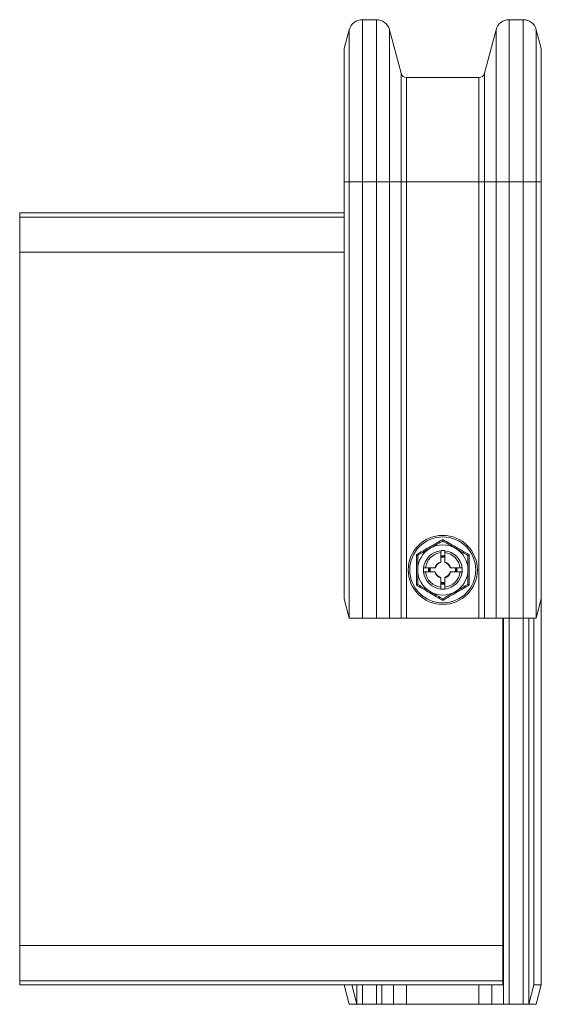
# Model space of a CAD drawing. Header units: millimetres. Extents: x -113 to 429, y -689 to -60.
# Tile 2 of 3: x 294 to 429, y -689 to -434. Entities that reach past the tile are written whole.
import ezdxf

# ---------------------------------------------------------------- set-up
doc = ezdxf.new("R2010")
doc.units = ezdxf.units.MM

msp = doc.modelspace()

# ---------------------------------------------------------------- linework, layer by layer
at = {"color": 7, "linetype": 'Continuous', "lineweight": 15}
for p, q in [((386.32, -434.32), (382.69, -434.32)), ((424.32, -434.32), (420.69, -434.32)), ((379.31, -436.91), (378.01, -441.78)), ((392.71, -448.21), (389.7, -436.92)), ((417.31, -436.92), (414.3, -448.21)), ((429.01, -441.78), (427.7, -436.91)), ((378.01, -441.78), (378.01, -476.32)), ((429.01, -441.78), (429.01, -476.32)), ((412.85, -449.32), (394.16, -449.32)), ((378.01, -476.32), (378.01, -584.32)), ((429.01, -476.32), (429.01, -584.32)), ((294.01, -484.32), (294.01, -485.45)), ((294.01, -484.32), (378.01, -484.32)), ((378.01, -485.45), (294.01, -485.45)), ((294.01, -485.45), (294.01, -494.55)), ((294.01, -494.55), (378.01, -494.55)), ((294.01, -674.1), (294.01, -494.55)), ((403.01, -572.35), (403.01, -574.77)), ((404.01, -572.35), (404.01, -574.77)), ((399.03, -576.32), (401.45, -576.32)), ((399.03, -577.32), (401.45, -577.32)), ((405.56, -576.32), (407.98, -576.32)), ((405.56, -577.32), (407.98, -577.32)), ((403.01, -578.87), (403.01, -581.29)), ((404.01, -578.87), (404.01, -581.29)), ((378.01, -584.32), (379.3, -589.32)), ((427.71, -589.32), (429.01, -584.32)), ((429.01, -584.32), (429.01, -684.32)), ((379.31, -589.32), (379.3, -589.32)), ((382.69, -589.32), (379.31, -589.32)), ((386.32, -589.32), (382.69, -589.32)), ((389.7, -589.32), (386.32, -589.32)), ((392.71, -589.32), (389.7, -589.32)), ((394.16, -589.32), (392.71, -589.32)), ((412.85, -589.32), (394.16, -589.32)), ((414.3, -589.32), (412.85, -589.32)), ((417.31, -589.32), (414.3, -589.32)), ((420.69, -589.32), (417.31, -589.32)), ((419.01, -674.1), (419.01, -589.32)), ((424.32, -589.32), (420.69, -589.32)), ((427.7, -589.32), (424.32, -589.32)), ((427.07, -589.32), (427.07, -684.32)), ((427.71, -589.32), (427.7, -589.32)), ((419.01, -674.1), (294.01, -674.1)), ((294.01, -674.1), (294.01, -683.2)), ((419.01, -674.1), (419.01, -683.2)), ((294.01, -683.2), (419.01, -683.2)), ((294.01, -683.2), (294.01, -684.32)), ((419.01, -683.2), (419.01, -684.32)), ((294.01, -684.32), (419.01, -684.32)), ((379.3, -689.32), (378.01, -684.32)), ((379.94, -684.32), (381.23, -689.32)), ((425.78, -689.32), (427.07, -684.32)), ((427.07, -684.32), (429.01, -684.32)), ((429.01, -684.32), (427.71, -689.32)), ((381.23, -689.32), (379.3, -689.32)), ((381.23, -689.32), (381.24, -689.32)), ((381.24, -689.32), (382.69, -689.32)), ((382.69, -689.32), (386.32, -689.32)), ((386.32, -689.32), (387.77, -689.32)), ((387.77, -689.32), (390.78, -689.32)), ((390.78, -689.32), (394.16, -689.32)), ((394.16, -689.32), (412.85, -689.32)), ((412.85, -689.32), (416.23, -689.32)), ((416.23, -689.32), (419.24, -689.32)), ((419.24, -689.32), (420.69, -689.32)), ((420.69, -689.32), (424.32, -689.32)), ((424.32, -689.32), (425.77, -689.32)), ((425.77, -689.32), (425.78, -689.32)), ((427.71, -689.32), (425.78, -689.32))]:
    msp.add_line(p, q, dxfattribs=at)
at = {"color": 7, "linetype": 'Continuous', "lineweight": 0}
for p, q in [((382.69, -434.32), (382.69, -476.32)), ((386.32, -434.32), (386.32, -476.32)), ((420.69, -434.32), (420.69, -476.32)), ((424.32, -434.32), (424.32, -476.32)), ((379.31, -436.91), (379.31, -476.32)), ((389.7, -436.92), (389.7, -476.32)), ((417.31, -436.92), (417.31, -476.32)), ((427.7, -436.91), (427.7, -476.32)), ((392.71, -448.21), (392.71, -476.32)), ((414.3, -448.21), (414.3, -476.32)), ((394.16, -449.32), (394.16, -476.32)), ((412.85, -449.32), (412.85, -476.32)), ((379.31, -476.32), (378.01, -476.32)), ((382.69, -476.32), (379.31, -476.32)), ((379.31, -476.32), (379.31, -589.32)), ((386.32, -476.32), (382.69, -476.32)), ((382.69, -476.32), (382.69, -589.32)), ((389.7, -476.32), (386.32, -476.32)), ((386.32, -476.32), (386.32, -589.32)), ((389.7, -476.32), (389.7, -589.32)), ((392.71, -476.32), (389.7, -476.32)), ((392.71, -476.32), (392.71, -589.32)), ((394.16, -476.32), (392.71, -476.32)), ((394.16, -476.32), (394.16, -589.32)), ((412.85, -476.32), (394.16, -476.32)), ((414.3, -476.32), (412.85, -476.32)), ((412.85, -476.32), (412.85, -589.32)), ((417.31, -476.32), (414.3, -476.32)), ((414.3, -476.32), (414.3, -589.32)), ((420.69, -476.32), (417.31, -476.32)), ((417.31, -476.32), (417.31, -589.32)), ((424.32, -476.32), (420.69, -476.32)), ((420.69, -476.32), (420.69, -589.32)), ((427.7, -476.32), (424.32, -476.32)), ((424.32, -476.32), (424.32, -589.32)), ((427.7, -476.32), (427.7, -589.32)), ((429.01, -476.32), (427.7, -476.32)), ((403.01, -573.33), (404.01, -573.33)), ((399.98, -576.82), (400.02, -576.32)), ((400.02, -577.32), (399.98, -576.82)), ((400.27, -576.32), (400.23, -576.82)), ((400.23, -576.82), (400.27, -577.32)), ((404.01, -580.31), (403.01, -580.31)), ((419.24, -589.32), (419.24, -689.32)), ((420.69, -589.32), (420.69, -689.32)), ((424.32, -589.32), (424.32, -689.32)), ((425.77, -589.32), (425.77, -689.32)), ((381.24, -684.32), (381.24, -689.32)), ((382.69, -684.32), (382.69, -689.32)), ((386.32, -684.32), (386.32, -689.32)), ((387.77, -684.32), (387.77, -689.32)), ((390.78, -684.32), (390.78, -689.32)), ((394.16, -684.32), (394.16, -689.32)), ((412.85, -684.32), (412.85, -689.32)), ((416.23, -684.32), (416.23, -689.32))]:
    msp.add_line(p, q, dxfattribs=at)
at = {"color": 7, "linetype": 'Continuous', "lineweight": 0, "flags": 128}
for points in [[(404.01, -573.58), (403.26, -573.55), (403.01, -573.58)], [(406.99, -576.32), (407.03, -576.82), (406.99, -577.32)], [(403.01, -580.06), (403.26, -580.09), (404.01, -580.06)]]:
    msp.add_lwpolyline(points, dxfattribs=at)
at = {"color": 7, "linetype": 'Continuous', "lineweight": 15}
msp.add_circle((403.51, -576.82), 8.95, dxfattribs=at)
at = {"color": 7, "linetype": 'Continuous', "lineweight": 0}
msp.add_circle((403.51, -576.82), 8.54, dxfattribs=at)
at = {"color": 7, "linetype": 'Continuous', "lineweight": 15}
for centre, radius, start, end in [((382.69, -437.82), 3.5, 90, 165), ((386.32, -437.82), 3.5, 14.9314, 90), ((420.69, -437.82), 3.5, 90, 165.0686), ((424.32, -437.82), 3.5, 15, 90), ((394.16, -447.82), 1.5, 194.9314, 270), ((412.85, -447.82), 1.5, 270, 345.0686), ((403.51, -576.82), 6.5, 120, 180), ((403.51, -576.82), 6.5, 60, 120), ((403.51, -576.82), 6.5, 0, 60), ((403.51, -576.82), 5, 95.7392, 174.2608), ((403.51, -576.82), 5, 5.7392, 84.2608), ((403.51, -576.82), 2.01, 104.3981, 165.6293), ((403.51, -576.82), 2.01, 14.4178, 75.5917), ((403.51, -576.82), 6.5, 180, 240), ((403.51, -576.82), 5, 185.7392, 264.2608), ((403.51, -576.82), 2.01, 194.4192, 255.6168), ((403.51, -576.82), 2.01, 284.4219, 345.6037), ((403.51, -576.82), 5, 275.7392, 354.2608), ((403.51, -576.82), 6.5, 300, 0), ((403.51, -576.82), 6.5, 240, 300)]:
    msp.add_arc(centre, radius, start, end, dxfattribs=at)
at = {"color": 7, "linetype": 'Continuous', "lineweight": 0}
for radius, start, end in [(4.5, 96.3794, 173.6206), (4.5, 6.3794, 83.6206), (2.11, 103.7004, 166.2996), (2.11, 13.7004, 76.2996), (4.5, 186.3794, 263.6206), (2.11, 193.7004, 256.2996), (4.5, 276.3794, 353.6206), (2.11, 283.7004, 346.2996), (3.28, 351.2216, 8.7784)]:
    msp.add_arc((403.51, -576.82), radius, start, end, dxfattribs=at)
for points, knots in [([(396.67, -572.87), (396.94, -572.72), (398.32, -571.94), (400.63, -570.62), (402.62, -569.45), (403.51, -568.93)], [0, 0, 0, 0, 0.120964, 0.606826, 1, 1, 1, 1]), ([(403.51, -568.93), (403.78, -569.09), (405.14, -569.89), (407.44, -571.23), (409.45, -572.37), (410.34, -572.87)], [0, 0, 0, 0, 0.120964, 0.606826, 1, 1, 1, 1]), ([(396.67, -580.77), (396.67, -580.45), (396.68, -578.87), (396.7, -576.21), (396.68, -573.9), (396.67, -572.87)], [0, 0, 0, 0, 0.120964, 0.606826, 1, 1, 1, 1]), ([(410.34, -572.87), (410.34, -573.19), (410.33, -574.77), (410.31, -577.44), (410.33, -579.74), (410.34, -580.77)], [0, 0, 0, 0, 0.120965, 0.606826, 1, 1, 1, 1]), ([(403.51, -584.72), (403.23, -584.56), (401.87, -583.75), (399.57, -582.41), (397.56, -581.28), (396.67, -580.77)], [0, 0, 0, 0, 0.120964, 0.606826, 1, 1, 1, 1]), ([(410.34, -580.77), (410.07, -580.92), (408.69, -581.7), (406.38, -583.02), (404.39, -584.19), (403.51, -584.72)], [0, 0, 0, 0, 0.120964, 0.606826, 1, 1, 1, 1])]:
    msp.add_open_spline(points, degree=3, knots=knots, dxfattribs=at)
at = {"color": 7, "linetype": 'Continuous', "lineweight": 15}
for points, knots in [([(397.01, -573.07), (397.46, -572.8), (398.38, -572.27), (399.49, -571.63), (400.12, -571.27), (400.26, -571.19)], [0, 0, 0, 0, 0.434794, 0.879847, 1, 1, 1, 1]), ([(400.26, -571.19), (400.68, -570.95), (401.54, -570.45), (402.62, -569.83), (403.27, -569.45), (403.51, -569.32)], [0, 0, 0, 0, 0.379585, 0.769572, 1, 1, 1, 1]), ([(403.51, -569.32), (403.51, -569.31), (403.51, -569.3), (403.51, -569.21), (403.51, -569.09), (403.51, -568.98), (403.51, -568.93), (403.51, -568.93)], [0, 0, 0, 0, 0.236167, 0.471366, 0.732416, 0.993145, 1, 1, 1, 1]), ([(403.51, -569.32), (403.96, -569.58), (404.88, -570.11), (405.99, -570.75), (406.62, -571.11), (406.76, -571.19)], [0, 0, 0, 0, 0.434794, 0.879847, 1, 1, 1, 1]), ([(406.76, -571.19), (407.18, -571.44), (408.04, -571.93), (409.12, -572.56), (409.77, -572.93), (410.01, -573.07)], [0, 0, 0, 0, 0.379585, 0.769572, 1, 1, 1, 1]), ([(397.01, -573.07), (397, -573.07), (396.99, -573.06), (396.92, -573.02), (396.81, -572.95), (396.72, -572.9), (396.67, -572.87), (396.67, -572.87)], [0, 0, 0, 0, 0.236166, 0.47137, 0.732418, 0.993148, 1, 1, 1, 1]), ([(397.01, -573.07), (397.01, -573.38), (397.01, -574.59), (397.01, -575.87), (397.01, -576.82)], [0, 0, 0, 0, 0.2638972, 1, 1, 1, 1]), ([(403.01, -571.85), (403.01, -571.85), (403.02, -571.84), (403.11, -571.84), (403.23, -571.83), (403.39, -571.82), (403.56, -571.82), (403.73, -571.82), (403.87, -571.83), (403.96, -571.84), (404, -571.85), (404, -571.85), (404.01, -571.85)], [0, 0, 0, 0, 0.106996, 0.213989, 0.321316, 0.428872, 0.536061, 0.64287, 0.749871, 0.857346, 0.964821, 1, 1, 1, 1]), ([(403.01, -571.85), (403.01, -571.85), (403.01, -571.86), (403.01, -571.95), (403.01, -572.07), (403.01, -572.22), (403.01, -572.31), (403.01, -572.35)], [0, 0, 0, 0, 0.2132617, 0.4265005, 0.6401935, 0.854919, 1, 1, 1, 1]), ([(404.01, -573.22), (404, -573.22), (403.99, -573.2), (403.9, -573.18), (403.77, -573.15), (403.61, -573.14), (403.44, -573.14), (403.28, -573.15), (403.15, -573.17), (403.05, -573.19), (403.01, -573.21), (403.01, -573.22), (403.01, -573.22)], [0, 0, 0, 0, 0.107958, 0.215999, 0.324965, 0.433108, 0.538627, 0.642418, 0.747118, 0.85437, 0.963325, 1, 1, 1, 1]), ([(404.01, -572.35), (404.01, -572.29), (404.01, -572.18), (404.01, -572.03), (404.01, -571.91), (404.01, -571.85), (404.01, -571.85), (404.01, -571.85)], [0, 0, 0, 0, 0.216256, 0.432512, 0.648089, 0.862527, 1, 1, 1, 1]), ([(410.34, -572.87), (410.34, -572.87), (410.29, -572.9), (410.2, -572.95), (410.09, -573.02), (410.02, -573.06), (410.01, -573.07), (410.01, -573.07)], [0, 0, 0, 0, 0.006856, 0.267586, 0.528631, 0.763835, 1, 1, 1, 1]), ([(410.01, -573.07), (410.01, -573.38), (410.01, -574.59), (410.01, -575.87), (410.01, -576.82)], [0, 0, 0, 0, 0.2638972, 1, 1, 1, 1]), ([(403.01, -574.77), (403.01, -574.78), (403.01, -574.81), (403.01, -574.84), (403.01, -574.86), (403.01, -574.87), (403.01, -574.87), (403.01, -574.87)], [0, 0, 0, 0, 0.209186, 0.418521, 0.625068, 0.825626, 1, 1, 1, 1]), ([(404.01, -574.87), (404.01, -574.87), (404.01, -574.87), (404.01, -574.86), (404.01, -574.84), (404.01, -574.81), (404.01, -574.78), (404.01, -574.77)], [0, 0, 0, 0, 0.193232, 0.386206, 0.581221, 0.781639, 1, 1, 1, 1]), ([(397.01, -576.82), (397.01, -576.98), (397.01, -577.66), (397.01, -578.84), (397.01, -579.92), (397.01, -580.49), (397.01, -580.57)], [0, 0, 0, 0, 0.127652, 0.522596, 0.927523, 1, 1, 1, 1]), ([(398.53, -577.32), (398.53, -577.32), (398.53, -577.3), (398.52, -577.22), (398.51, -577.09), (398.51, -576.93), (398.5, -576.76), (398.51, -576.6), (398.52, -576.46), (398.53, -576.36), (398.53, -576.32), (398.53, -576.32), (398.53, -576.32)], [0, 0, 0, 0, 0.1069957, 0.2139885, 0.3213173, 0.4288722, 0.5360642, 0.6428699, 0.7498694, 0.857346, 0.9648209, 1, 1, 1, 1]), ([(399.03, -576.32), (398.98, -576.32), (398.86, -576.32), (398.71, -576.32), (398.6, -576.32), (398.54, -576.32), (398.53, -576.32), (398.53, -576.32)], [0, 0, 0, 0, 0.216251, 0.432512, 0.648089, 0.862527, 1, 1, 1, 1]), ([(398.53, -577.32), (398.54, -577.32), (398.55, -577.32), (398.63, -577.32), (398.76, -577.32), (398.9, -577.32), (399, -577.32), (399.03, -577.32)], [0, 0, 0, 0, 0.213263, 0.426503, 0.640197, 0.854928, 1, 1, 1, 1]), ([(399.91, -576.32), (399.9, -576.33), (399.89, -576.34), (399.86, -576.42), (399.84, -576.55), (399.82, -576.71), (399.82, -576.88), (399.83, -577.04), (399.85, -577.18), (399.88, -577.28), (399.9, -577.32), (399.91, -577.32), (399.91, -577.32)], [0, 0, 0, 0, 0.107958, 0.215999, 0.324963, 0.433109, 0.538625, 0.642416, 0.747118, 0.85437, 0.963325, 1, 1, 1, 1]), ([(401.56, -576.32), (401.56, -576.32), (401.56, -576.32), (401.54, -576.32), (401.52, -576.32), (401.49, -576.32), (401.47, -576.32), (401.45, -576.32)], [0, 0, 0, 0, 0.19324, 0.386222, 0.581245, 0.781652, 1, 1, 1, 1]), ([(401.45, -577.32), (401.47, -577.32), (401.49, -577.32), (401.52, -577.32), (401.54, -577.32), (401.56, -577.32), (401.56, -577.32), (401.56, -577.32)], [0, 0, 0, 0, 0.209172, 0.418515, 0.625054, 0.82562, 1, 1, 1, 1]), ([(403.01, -578.77), (403.01, -578.77), (403.01, -578.77), (403.01, -578.78), (403.01, -578.8), (403.01, -578.84), (403.01, -578.86), (403.01, -578.87)], [0, 0, 0, 0, 0.193241, 0.386223, 0.581246, 0.781673, 1, 1, 1, 1]), ([(404.01, -578.87), (404.01, -578.86), (404.01, -578.84), (404.01, -578.8), (404.01, -578.78), (404.01, -578.77), (404.01, -578.77), (404.01, -578.77)], [0, 0, 0, 0, 0.209194, 0.418499, 0.625053, 0.82562, 1, 1, 1, 1]), ([(405.56, -576.32), (405.54, -576.32), (405.52, -576.32), (405.49, -576.32), (405.47, -576.32), (405.45, -576.32), (405.45, -576.32), (405.45, -576.32)], [0, 0, 0, 0, 0.209191, 0.418511, 0.625061, 0.825623, 1, 1, 1, 1]), ([(405.45, -577.32), (405.45, -577.32), (405.45, -577.32), (405.47, -577.32), (405.49, -577.32), (405.52, -577.32), (405.54, -577.32), (405.56, -577.32)], [0, 0, 0, 0, 0.1932366, 0.3862199, 0.5812318, 0.7816551, 1, 1, 1, 1]), ([(407.1, -577.32), (407.11, -577.32), (407.12, -577.3), (407.15, -577.22), (407.17, -577.09), (407.19, -576.93), (407.19, -576.76), (407.18, -576.6), (407.16, -576.46), (407.13, -576.36), (407.11, -576.32), (407.1, -576.32), (407.1, -576.32)], [0, 0, 0, 0, 0.107958, 0.215999, 0.324967, 0.433108, 0.538624, 0.64242, 0.747118, 0.85437, 0.963325, 1, 1, 1, 1]), ([(408.48, -576.32), (408.47, -576.32), (408.46, -576.32), (408.38, -576.32), (408.25, -576.32), (408.11, -576.32), (408.02, -576.32), (407.98, -576.32)], [0, 0, 0, 0, 0.213262, 0.426502, 0.640195, 0.854923, 1, 1, 1, 1]), ([(407.98, -577.32), (408.03, -577.32), (408.15, -577.32), (408.3, -577.32), (408.41, -577.32), (408.47, -577.32), (408.48, -577.32), (408.48, -577.32)], [0, 0, 0, 0, 0.216253, 0.432514, 0.64809, 0.862527, 1, 1, 1, 1]), ([(408.48, -576.32), (408.48, -576.33), (408.48, -576.34), (408.49, -576.42), (408.5, -576.55), (408.5, -576.71), (408.51, -576.88), (408.5, -577.04), (408.49, -577.18), (408.48, -577.28), (408.48, -577.32), (408.48, -577.32), (408.48, -577.32)], [0, 0, 0, 0, 0.1069959, 0.2139888, 0.3213144, 0.4288738, 0.5360613, 0.6428716, 0.7498714, 0.8573454, 0.9648205, 1, 1, 1, 1]), ([(410.01, -576.82), (410.01, -576.98), (410.01, -577.66), (410.01, -578.84), (410.01, -579.92), (410.01, -580.49), (410.01, -580.57)], [0, 0, 0, 0, 0.127652, 0.522596, 0.927523, 1, 1, 1, 1]), ([(397.01, -580.57), (397, -580.58), (396.99, -580.58), (396.92, -580.62), (396.81, -580.69), (396.72, -580.74), (396.67, -580.77), (396.67, -580.77)], [0, 0, 0, 0, 0.2361669, 0.4713691, 0.7324218, 0.993148, 1, 1, 1, 1]), ([(400.26, -582.45), (399.83, -582.21), (398.97, -581.71), (397.89, -581.09), (397.25, -580.71), (397.01, -580.57)], [0, 0, 0, 0, 0.379584, 0.769572, 1, 1, 1, 1]), ([(403.01, -580.42), (403.01, -580.42), (403.02, -580.44), (403.11, -580.47), (403.24, -580.49), (403.4, -580.5), (403.57, -580.51), (403.73, -580.49), (403.86, -580.47), (403.96, -580.45), (404, -580.43), (404, -580.42), (404.01, -580.42)], [0, 0, 0, 0, 0.107958, 0.215999, 0.324964, 0.433108, 0.538626, 0.642418, 0.747118, 0.85437, 0.963325, 1, 1, 1, 1]), ([(403.01, -581.29), (403.01, -581.35), (403.01, -581.46), (403.01, -581.61), (403.01, -581.73), (403.01, -581.79), (403.01, -581.79), (403.01, -581.8)], [0, 0, 0, 0, 0.216247, 0.432512, 0.648088, 0.862527, 1, 1, 1, 1]), ([(404.01, -581.8), (404.01, -581.79), (404.01, -581.78), (404.01, -581.69), (404.01, -581.57), (404.01, -581.43), (404.01, -581.33), (404.01, -581.29)], [0, 0, 0, 0, 0.213265, 0.4265055, 0.6402001, 0.8549273, 1, 1, 1, 1]), ([(410.01, -580.57), (409.55, -580.84), (408.63, -581.37), (407.52, -582.01), (406.89, -582.37), (406.76, -582.45)], [0, 0, 0, 0, 0.434793, 0.879848, 1, 1, 1, 1]), ([(410.34, -580.77), (410.34, -580.77), (410.29, -580.74), (410.2, -580.69), (410.09, -580.62), (410.02, -580.58), (410.01, -580.58), (410.01, -580.57)], [0, 0, 0, 0, 0.006857, 0.267582, 0.528632, 0.763834, 1, 1, 1, 1]), ([(403.51, -584.33), (403.05, -584.06), (402.13, -583.53), (401.02, -582.89), (400.39, -582.53), (400.26, -582.45)], [0, 0, 0, 0, 0.434793, 0.879847, 1, 1, 1, 1]), ([(404.01, -581.8), (404, -581.8), (404, -581.8), (403.94, -581.8), (403.82, -581.81), (403.67, -581.82), (403.5, -581.82), (403.34, -581.82), (403.19, -581.81), (403.07, -581.8), (403.01, -581.8), (403.01, -581.8), (403.01, -581.8)], [0, 0, 0, 0, 0.0721479, 0.1789273, 0.2860716, 0.3935877, 0.5009162, 0.6077756, 0.7146284, 0.8219296, 0.9294634, 1, 1, 1, 1]), ([(406.76, -582.45), (406.33, -582.69), (405.47, -583.19), (404.39, -583.81), (403.75, -584.19), (403.51, -584.33)], [0, 0, 0, 0, 0.379584, 0.769572, 1, 1, 1, 1]), ([(403.51, -584.72), (403.51, -584.71), (403.51, -584.66), (403.51, -584.55), (403.51, -584.43), (403.51, -584.34), (403.51, -584.33), (403.51, -584.33)], [0, 0, 0, 0, 0.006855, 0.267583, 0.528631, 0.763835, 1, 1, 1, 1])]:
    msp.add_open_spline(points, degree=3, knots=knots, dxfattribs=at)

doc.saveas('drawing.dxf')
